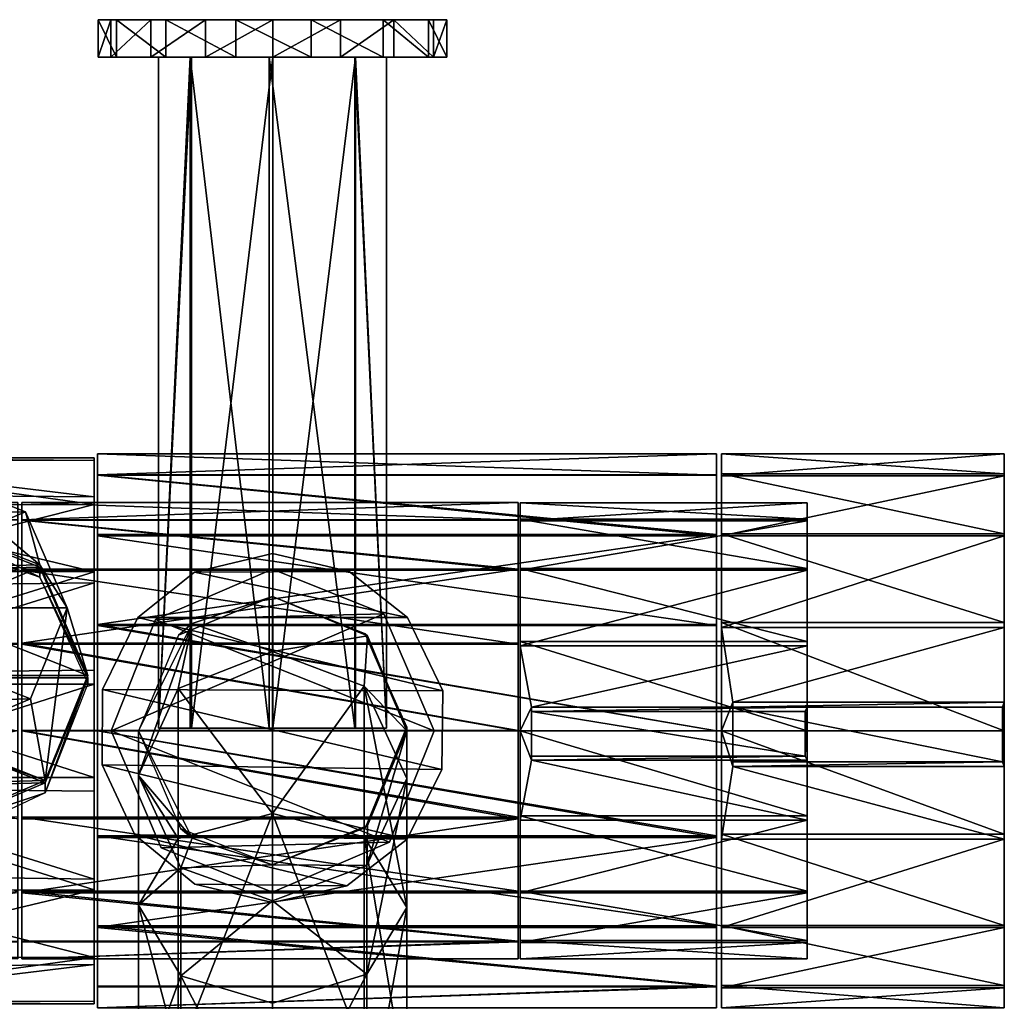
# Model space of a CAD drawing. Header units: millimetres. Extents: x -90 to 75, y -478 to 0.
# Tile 5 of 5: x -19 to 55, y -73 to 0. Entities that reach past the tile are written whole.
import ezdxf

# ---------------------------------------------------------------- set-up
doc = ezdxf.new("R2010")
doc.units = ezdxf.units.MM
doc.layers.add('CHROME01', color=251, linetype='Continuous')

msp = doc.modelspace()

# ---------------------------------------------------------------- meshes
at = {"layer": 'CHROME01'}
mesh = msp.add_polyface(dxfattribs=at)
corners = [(-19, -35.997, 782.14), (-19, -37.281, 775.659), (-49, -35.997, 782.14), (-19, -40.951, 770.145), (-49, -37.191, 775.883), (-19, -37.314, 788.699), (-49, -37.191, 788.398), (-19, -41.03, 794.215), (-18.7, -37.314, 788.699), (18.3, -37.314, 788.699), (-18.7, -35.997, 782.14), (-18.7, -37.281, 775.659), (18.3, -35.997, 782.14), (-13.296, -35.568, 183.756), (-13.296, -32.652, 176.174), (-37.531, -32.652, 176.173), (-13.296, -32.865, 168.154), (-13.296, -36.131, 160.804), (-37.531, -32.802, 168.439), (-37.531, -35.36, 183.419), (-13.296, -41.144, 189.598), (-25.308, -33.961, 120.67), (-32.561, -37.028, 120.147), (-25.309, -37.501, 150.488), (-18.411, -36.677, 120.207), (-17.357, -40.633, 149.954), (-6.147, -2.8, 971.216), (-6.147, -52.8, 971.216), (-0.258, -52.8, 973.841), (-8.5, -52.8, 965.345), (-8.5, -2.8, 965.345), (-6.049, -2.8, 959.373), (0.01, -2.8, 956.845), (-6.049, -52.8, 959.373), (-13, -2.8, 965.345), (13, -2.8, 965.345), (-12.062, -2.8, 970.193), (-11.635, -2.8, 959.546), (11.63, -2.8, 959.536), (-13, 0, 965.345), (-12.062, 0, 970.193), (-9.063, 0, 974.665), (-9.063, -2.8, 974.665), (-4.989, 0, 977.35), (-4.989, -2.8, 977.35), (-2.739, 0, 952.637), (-2.739, -2.8, 952.637), (-7.966, 0, 955.072), (-7.966, -2.8, 955.072), (-11.635, 0, 959.546)]
mesh.append_faces([[corners[k] for k in face] for face in [(5, 6, 7), (8, 9, 10), (13, 19, 20), (34, 35, 36), (37, 38, 34), (39, 34, 40), (40, 36, 41), (41, 42, 43), (45, 46, 47), (47, 48, 49), (49, 37, 39)]], dxfattribs={"vtx0": -1, "vtx1": -1})
mesh.append_faces([[corners[k] for k in face] for face in [(21, 22, 23), (24, 21, 25), (21, 24, 22), (27, 26, 29), (31, 32, 33), (30, 31, 29)]], dxfattribs={"vtx1": -1})
mesh.append_faces([[corners[k] for k in face] for face in [(0, 1, 2), (1, 3, 4), (11, 10, 12), (13, 14, 15), (14, 16, 15), (16, 17, 18), (34, 36, 40), (36, 42, 41), (42, 44, 43), (46, 48, 47), (48, 37, 49), (37, 34, 39)]], dxfattribs={"vtx1": -1, "vtx2": -1})
mesh.append_faces([[corners[k] for k in face] for face in [(21, 23, 25), (26, 27, 28), (26, 30, 29), (31, 33, 29)]], dxfattribs={"vtx2": -1})
mesh = msp.add_polyface(dxfattribs=at)
corners = [(18.3, -37.314, 788.699), (18.3, -35.997, 782.14), (-18.7, -35.997, 782.14), (18.3, -37.281, 775.659), (-18.7, -37.281, 775.659), (-0.258, -2.8, 973.841), (-6.147, -2.8, 971.216), (-0.258, -52.8, 973.841), (6.134, -2.8, 971.229), (6.134, -52.8, 971.229), (8.5, -52.8, 965.345), (0.01, -2.8, 956.845), (6.183, -2.8, 959.512), (0.01, -52.8, 956.845), (6.183, -52.8, 959.512), (-6.049, -52.8, 959.373), (5.053, -2.8, 977.323), (0.029, -2.8, 978.345), (-4.989, -2.8, 977.35), (-9.063, -2.8, 974.665), (9.037, -2.8, 974.69), (-12.062, -2.8, 970.193), (12.001, -2.8, 970.343), (13, -2.8, 965.345), (11.63, -2.8, 959.536), (-13, -2.8, 965.345), (-7.966, -2.8, 955.072), (8.247, -2.8, 955.296), (-11.635, -2.8, 959.546), (-2.739, -2.8, 952.637), (2.887, -2.8, 952.67), (-4.989, 0, 977.35), (0.029, 0, 978.345), (5.053, 0, 977.323), (9.037, 0, 974.69), (8.247, 0, 955.296), (2.887, 0, 952.67), (-2.739, 0, 952.637), (-13.052, -33.956, 180.664), (33.099, -33.956, 180.612), (-13.052, -32.358, 172.7), (-13.052, -33.917, 164.83), (33.099, -32.358, 172.648), (33.099, -38.373, 158.082), (-13.052, -38.373, 158.134), (-13.052, -38.469, 187.361), (33.099, -38.469, 187.309)]
mesh.append_faces([[corners[k] for k in face] for face in [(3, 4, 1), (19, 20, 18), (21, 22, 19), (26, 27, 28), (31, 18, 32), (32, 17, 33), (33, 16, 34), (35, 27, 36), (36, 30, 37), (38, 39, 40)]], dxfattribs={"vtx0": -1, "vtx1": -1})
mesh.append_faces([[corners[k] for k in face] for face in [(43, 44, 41)]], dxfattribs={"vtx0": -1, "vtx2": -1})
mesh.append_faces([[corners[k] for k in face] for face in [(5, 6, 7), (8, 5, 9), (11, 12, 13), (29, 30, 26)]], dxfattribs={"vtx1": -1})
mesh.append_faces([[corners[k] for k in face] for face in [(0, 1, 2), (20, 16, 18), (22, 20, 19), (23, 22, 21), (24, 23, 25), (27, 24, 28), (30, 27, 26), (18, 17, 32), (17, 16, 33), (27, 30, 36), (30, 29, 37), (41, 40, 42), (38, 45, 46)]], dxfattribs={"vtx1": -1, "vtx2": -1})
mesh.append_faces([[corners[k] for k in face] for face in [(5, 7, 9), (8, 9, 10), (12, 14, 13), (11, 13, 15), (16, 17, 18)]], dxfattribs={"vtx2": -1})
mesh = msp.add_polyface(dxfattribs=at)
corners = [(18.451, -37.227, 775.799), (18.451, -36, 782.14), (39.847, -37.227, 775.799), (39.847, -36, 782.14), (18.451, -40.918, 770.181), (39.847, -40.918, 770.181), (18.451, -37.356, 788.793), (18.451, -41.041, 794.222), (39.847, -37.356, 788.793), (8.5, -2.8, 965.345), (6.134, -2.8, 971.229), (8.5, -52.8, 965.345), (6.183, -52.8, 959.512), (6.183, -2.8, 959.512), (5.053, -2.8, 977.323), (9.037, -2.8, 974.69), (9.037, 0, 974.69), (12.001, -2.8, 970.343), (12.001, 0, 970.343), (13, 0, 965.345), (13, -2.8, 965.345), (11.63, 0, 959.536), (11.63, -2.8, 959.536), (8.247, 0, 955.296), (8.247, -2.8, 955.296), (33.099, -33.956, 180.612), (33.099, -32.358, 172.648), (-13.052, -32.358, 172.7), (33.099, -33.917, 164.778), (-13.052, -33.917, 164.83), (33.099, -38.373, 158.082), (-13.052, -33.956, 180.664), (33.099, -38.469, 187.309), (33.459, -33.847, 164.999), (33.459, -32.358, 172.699), (54.541, -33.847, 164.999), (54.541, -32.358, 172.699), (33.459, -38.329, 158.177), (54.541, -38.329, 158.177), (33.459, -34.004, 180.777), (33.459, -38.478, 187.369), (54.541, -34.004, 180.777), (54.541, -38.478, 187.369), (54.541, -53, 172.699)]
mesh.append_faces([[corners[k] for k in face] for face in [(18, 17, 19), (19, 20, 21), (21, 22, 23), (28, 29, 26), (25, 31, 32), (41, 43, 36)]], dxfattribs={"vtx0": -1, "vtx1": -1})
mesh.append_faces([[corners[k] for k in face] for face in [(1, 3, 2), (0, 2, 5), (6, 8, 3), (17, 18, 16), (34, 36, 35), (33, 35, 38), (40, 42, 41), (39, 41, 36)]], dxfattribs={"vtx0": -1, "vtx2": -1})
mesh.append_faces([[corners[k] for k in face] for face in [(9, 10, 11), (12, 13, 11)]], dxfattribs={"vtx1": -1})
mesh.append_faces([[corners[k] for k in face] for face in [(0, 1, 2), (4, 0, 5), (6, 7, 8), (1, 6, 3), (14, 15, 16), (15, 17, 16), (17, 20, 19), (20, 22, 21), (22, 24, 23), (25, 26, 27), (28, 30, 29), (33, 34, 35), (37, 33, 38), (39, 40, 41), (34, 39, 36), (35, 36, 43)]], dxfattribs={"vtx1": -1, "vtx2": -1})
mesh.append_faces([[corners[k] for k in face] for face in [(13, 9, 11)]], dxfattribs={"vtx2": -1})
mesh = msp.add_polyface(dxfattribs=at)
corners = [(-34.057, -33.716, 736.659), (-34.057, -39.718, 752.866), (-39.333, -35.853, 736.283), (-39.333, -41.683, 751.947), (-31.833, -28.502, 737.576), (-31.833, -34.923, 755.108), (-34.017, -30.097, 757.365), (-34.017, -39.128, 772.716), (-34.017, -23.256, 738.498), (-39.333, -28.095, 758.301), (-39.333, -37.434, 774.136), (-39.333, -21.079, 738.88), (-44.609, -33.716, 736.659), (-44.609, -39.718, 752.866), (-46.833, -28.502, 737.576), (-46.833, -34.923, 755.108), (-44.65, -30.097, 757.365), (-44.65, -39.128, 772.716), (-46.833, -43.211, 769.294), (-44.65, -23.256, 738.498), (-49, -37.191, 788.398), (-19, -37.314, 788.699), (-49, -35.997, 782.14), (-19, -35.997, 782.14), (-19, -37.281, 775.659), (-49, -37.191, 775.883), (-49, -40.977, 794.161), (-49, -40.977, 770.12), (-37.531, -35.36, 183.419), (-13.296, -35.568, 183.756), (-37.531, -32.652, 176.173), (-13.296, -32.865, 168.154), (-37.531, -32.802, 168.439), (-13.296, -36.131, 160.804), (-37.531, -36.155, 160.767), (-37.531, -42.28, 155.058), (-32.561, -37.028, 120.147), (-33.671, -41.038, 149.885), (-25.309, -37.501, 150.488)]
mesh.append_faces([[corners[k] for k in face] for face in [(16, 15, 17), (9, 16, 10), (20, 21, 22), (28, 29, 30)]], dxfattribs={"vtx0": -1, "vtx1": -1})
mesh.append_faces([[corners[k] for k in face] for face in [(1, 3, 2), (5, 1, 0), (5, 6, 7), (6, 5, 4), (10, 7, 6), (9, 6, 8), (24, 25, 22), (31, 32, 30), (33, 34, 32)]], dxfattribs={"vtx0": -1, "vtx2": -1})
mesh.append_faces([[corners[k] for k in face] for face in [(0, 1, 2), (4, 5, 0), (8, 6, 4), (11, 9, 8), (12, 2, 13), (14, 12, 15), (19, 14, 16), (11, 19, 9)]], dxfattribs={"vtx1": -1})
mesh.append_faces([[corners[k] for k in face] for face in [(9, 10, 6), (2, 3, 13), (12, 13, 15), (15, 18, 17), (14, 15, 16), (16, 17, 10), (19, 16, 9), (21, 23, 22), (35, 34, 33)]], dxfattribs={"vtx1": -1, "vtx2": -1})
mesh.append_faces([[corners[k] for k in face] for face in [(26, 20, 22), (22, 25, 27), (36, 37, 38)]], dxfattribs={"vtx2": -1})
mesh = msp.add_polyface(dxfattribs=at)
corners = [(39.847, -40.918, 770.181), (39.847, -37.227, 775.799), (39.847, -53, 782.14), (39.847, -37.356, 788.793), (39.847, -36, 782.14), (39.847, -46.347, 766.496), (39.847, -41.041, 794.222), (39.847, -46.659, 797.913), (18.451, -46.347, 766.496), (18.451, -40.918, 770.181), (39.847, -53, 765.14), (18.451, -41.041, 794.222), (18.451, -46.659, 797.913), (19.3, -51.253, 799.052), (5.718, -41.125, 977.845), (10.049, -44.553, 977.845), (5.718, -41.125, 952.845), (10.049, -44.553, 952.845), (12.698, -50.014, 977.845), (12.698, -50.014, 952.845), (33.099, -45.069, 153.59), (-13.052, -45.069, 153.642), (33.099, -38.373, 158.082), (33.099, -52.994, 152.005), (33.099, -45.163, 191.745), (-13.052, -45.163, 191.797), (33.099, -53.003, 193.29), (33.099, -38.469, 187.309), (-13.052, -38.469, 187.361), (6.907, -45.768, 43.006), (7.071, -45.929, 1191.4), (10, -53, 1191.4), (12.041, -53, 19.701), (8.298, -44.274, 19.701), (8.298, -44.274, 42.754), (33.459, -44.922, 153.702), (33.459, -38.329, 158.177), (54.541, -44.922, 153.702), (54.541, -38.329, 158.177), (54.541, -53, 152.056), (33.459, -38.478, 187.369), (33.459, -45.3, 191.851), (54.541, -38.478, 187.369), (54.541, -45.3, 191.851), (34.308, -50.878, 193.234), (54.541, -33.847, 164.999), (54.541, -53, 172.699), (54.541, -34.004, 180.777)]
mesh.append_faces([[corners[k] for k in face] for face in [(3, 2, 4), (7, 2, 6), (20, 21, 22), (24, 25, 26), (27, 28, 24), (43, 46, 42)]], dxfattribs={"vtx0": -1, "vtx1": -1})
mesh.append_faces([[corners[k] for k in face] for face in [(7, 12, 13), (43, 41, 44)]], dxfattribs={"vtx0": -1, "vtx1": -1, "vtx2": -1})
mesh.append_faces([[corners[k] for k in face] for face in [(9, 0, 5), (8, 5, 10), (12, 7, 6), (11, 6, 3), (15, 17, 16), (18, 19, 17), (36, 38, 37), (35, 37, 39), (41, 43, 42)]], dxfattribs={"vtx0": -1, "vtx2": -1})
mesh.append_faces([[corners[k] for k in face] for face in [(0, 1, 2), (5, 0, 2), (1, 4, 2), (3, 6, 2), (8, 9, 5), (11, 12, 6), (14, 15, 16), (15, 18, 17), (20, 23, 21), (29, 30, 31), (35, 36, 37), (40, 41, 42), (38, 45, 46), (37, 38, 46), (47, 42, 46)]], dxfattribs={"vtx1": -1, "vtx2": -1})
mesh.append_faces([[corners[k] for k in face] for face in [(32, 33, 34)]], dxfattribs={"vtx2": -1})
mesh = msp.add_polyface(dxfattribs=at)
corners = [(-19, -46.466, 766.445), (-49, -46.74, 766.334), (-19, -40.951, 770.145), (-19, -46.544, 797.868), (-19, -41.03, 794.215), (-49, -46.74, 797.947), (18.3, -40.951, 770.145), (-18.7, -40.951, 770.145), (-18.7, -37.281, 775.659), (-18.7, -46.466, 766.445), (-18.7, -41.03, 794.215), (-18.7, -46.544, 797.868), (18.3, -46.544, 797.868), (-18.7, -37.314, 788.699), (18.3, -41.03, 794.215), (-25.309, -37.67, 151.478), (-33.671, -41.206, 150.874), (-25.309, -38.805, 158.124), (-17.357, -40.801, 150.943), (-17.357, -41.551, 155.331), (-13.77, -49.476, 152.062), (-13.77, -49.044, 149.535), (-36.848, -49.044, 149.535), (-13.296, -41.975, 155.249), (-37.531, -42.28, 155.058), (-13.296, -36.131, 160.804), (-37.531, -49.526, 152.351), (-13.296, -48.49, 192.844), (-13.296, -41.144, 189.598), (-37.531, -48.74, 192.897), (-37.531, -41.069, 189.544), (-37.531, -35.36, 183.419), (-13.77, -48.876, 148.546), (-15.299, -43.827, 118.986), (-17.357, -40.633, 149.954), (-18.411, -36.677, 120.207), (-25.309, -37.501, 150.488), (-33.671, -41.038, 149.885), (-36.848, -48.876, 148.546), (-18.055, -50.625, 117.825), (-35.316, -43.827, 118.986), (-32.561, -37.028, 120.147), (-5.809, -41.17, 977.845), (0, -39.8, 977.845), (-5.809, -41.17, 952.845), (-12.675, -49.913, 977.845), (-10.049, -44.553, 977.845), (-10.049, -44.553, 952.845), (-7.025, -45.883, 43.006), (-6, -45, 1191.4), (0, -43, 1191.4), (-8.725, -44.703, 19.701), (-8.725, -44.703, 42.754), (0.001, -40.959, 42.754)]
mesh.append_faces([[corners[k] for k in face] for face in [(0, 1, 2), (16, 18, 22), (23, 24, 25), (38, 32, 37), (41, 35, 40), (47, 46, 44)]], dxfattribs={"vtx0": -1, "vtx1": -1})
mesh.append_faces([[corners[k] for k in face] for face in [(6, 7, 8), (28, 30, 29)]], dxfattribs={"vtx0": -1, "vtx2": -1})
mesh.append_faces([[corners[k] for k in face] for face in [(15, 16, 17), (18, 15, 19), (20, 21, 19), (15, 18, 16), (32, 33, 34)]], dxfattribs={"vtx1": -1})
mesh.append_faces([[corners[k] for k in face] for face in [(3, 4, 5), (9, 7, 6), (10, 11, 12), (13, 10, 14), (18, 21, 22), (26, 24, 23), (27, 28, 29), (31, 30, 28), (32, 34, 37), (33, 39, 40), (35, 33, 40), (42, 43, 44), (45, 46, 47), (46, 42, 44), (48, 49, 50)]], dxfattribs={"vtx1": -1, "vtx2": -1})
mesh.append_faces([[corners[k] for k in face] for face in [(15, 17, 19), (21, 18, 19), (33, 35, 34), (34, 36, 37), (51, 52, 53)]], dxfattribs={"vtx2": -1})
mesh = msp.add_polyface(dxfattribs=at)
corners = [(18.3, -37.281, 775.659), (18.3, -40.951, 770.145), (-18.7, -37.281, 775.659), (18.3, -46.466, 766.445), (-18.7, -46.466, 766.445), (18.3, -52.992, 765.14), (18.3, -41.03, 794.215), (-18.7, -41.03, 794.215), (18.3, -46.544, 797.868), (18.3, -37.314, 788.699), (-18.7, -37.314, 788.699), (0, -39.8, 952.845), (0, -39.8, 977.845), (5.718, -41.125, 952.845), (5.718, -41.125, 977.845), (-5.809, -41.17, 952.845), (-5.809, -41.17, 977.845), (-10.049, -44.553, 977.845), (10.049, -44.553, 977.845), (-12.675, -49.913, 977.845), (12.698, -50.014, 977.845), (10.049, -44.553, 952.845), (12.698, -50.014, 952.845), (-10.049, -44.553, 952.845), (-12.675, -49.913, 952.845), (-13.052, -45.069, 153.642), (-13.052, -38.373, 158.134), (33.099, -38.373, 158.082), (-13.052, -38.469, 187.361), (-13.052, -45.163, 191.797), (33.099, -45.163, 191.745), (0, -43, 43.006), (-7.025, -45.883, 43.006), (0, -43, 1191.4), (6.907, -45.768, 43.006), (7.071, -45.929, 1191.4), (-6, -45, 1191.4), (0, -47.081, 1212.092), (6.838, -49.686, 1211.324), (0.001, -40.959, 19.701), (-8.725, -44.703, 19.701), (0.001, -40.959, 42.754), (8.298, -44.274, 19.701), (8.298, -44.274, 42.754), (-8.725, -44.703, 42.754), (12.041, -53, 42.754)]
mesh.append_faces([[corners[k] for k in face] for face in [(3, 4, 1), (6, 7, 8), (9, 10, 6), (11, 12, 13), (17, 18, 16), (19, 20, 17), (33, 36, 37)]], dxfattribs={"vtx0": -1, "vtx1": -1})
mesh.append_faces([[corners[k] for k in face] for face in [(12, 11, 15), (22, 24, 23), (21, 23, 15), (33, 35, 34), (35, 33, 37)]], dxfattribs={"vtx0": -1, "vtx2": -1})
mesh.append_faces([[corners[k] for k in face] for face in [(12, 16, 14), (31, 32, 33), (31, 33, 34), (39, 40, 41), (42, 39, 43), (39, 42, 40)]], dxfattribs={"vtx1": -1})
mesh.append_faces([[corners[k] for k in face] for face in [(0, 1, 2), (3, 5, 4), (12, 14, 13), (18, 14, 16), (20, 18, 17), (21, 22, 23), (13, 21, 15), (25, 26, 27), (28, 29, 30), (38, 35, 37), (45, 43, 44)]], dxfattribs={"vtx1": -1, "vtx2": -1})
mesh.append_faces([[corners[k] for k in face] for face in [(15, 11, 13), (39, 41, 43), (43, 41, 44)]], dxfattribs={"vtx2": -1})
mesh = msp.add_polyface(dxfattribs=at)
corners = [(-30.493, -53.656, 783.107), (-33.285, -59, 778.625), (-40.601, -61.401, 776.612), (-33.626, -48.05, 787.808), (-32.506, -79.605, 802.023), (-40.601, -45.911, 789.602), (-32.883, -67.488, 812.183), (-29.416, -73.691, 806.982), (-34.057, -47.267, 765.893), (-34.057, -57.52, 779.203), (-39.333, -48.93, 764.5), (-31.833, -43.211, 769.294), (-31.833, -53.463, 782.604), (-34.017, -49.381, 786.026), (-19, -52.992, 765.14), (-49, -52.997, 765.14), (-19, -46.466, 766.445), (-19, -59.45, 766.412), (-49, -59.255, 766.334), (-33.26, -57.287, 148.128), (-25.309, -60.419, 147.593), (-33.26, -58.036, 152.513), (-36.848, -49.476, 152.062), (-36.848, -49.044, 149.535), (-16.946, -56.882, 148.197), (-37.531, -63.72, 190.339), (-37.531, -53, 172.699), (-37.531, -69.845, 184.63), (-37.531, -57.26, 152.501), (-37.531, -64.932, 155.854), (-37.531, -56.474, 193.047), (-37.531, -41.069, 189.544), (-37.531, -48.74, 192.897), (-37.531, -49.526, 152.351), (-37.531, -73.198, 176.958), (-37.531, -70.64, 161.978), (-37.531, -42.28, 155.058), (-13.296, -49.52, 152.353), (-13.296, -64.855, 155.801), (-13.296, -64.057, 190.132), (-13.296, -56.478, 193.047), (-32.204, -50.976, 117.765), (-25.308, -53.692, 117.301), (-33.26, -57.119, 147.139), (-36.848, -48.876, 148.546), (-35.316, -43.827, 118.986), (-16.946, -56.714, 147.208)]
mesh.append_faces([[corners[k] for k in face] for face in [(0, 2, 3), (14, 15, 16), (17, 18, 14), (25, 26, 27), (31, 26, 32), (28, 26, 33), (27, 26, 34), (32, 26, 30), (43, 46, 44)]], dxfattribs={"vtx0": -1, "vtx1": -1})
mesh.append_faces([[corners[k] for k in face] for face in [(24, 19, 23), (26, 28, 29), (38, 29, 28)]], dxfattribs={"vtx0": -1, "vtx2": -1})
mesh.append_faces([[corners[k] for k in face] for face in [(1, 0, 4), (3, 5, 6), (0, 3, 7), (19, 20, 21), (22, 23, 21), (41, 42, 43), (44, 45, 43)]], dxfattribs={"vtx1": -1})
mesh.append_faces([[corners[k] for k in face] for face in [(8, 9, 10), (11, 12, 8), (25, 30, 26), (29, 35, 26), (36, 33, 26), (28, 33, 37), (30, 25, 39), (32, 30, 40)]], dxfattribs={"vtx1": -1, "vtx2": -1})
mesh.append_faces([[corners[k] for k in face] for face in [(0, 1, 2), (3, 6, 7), (12, 9, 8), (13, 12, 11), (23, 19, 21), (45, 41, 43)]], dxfattribs={"vtx2": -1})
mesh = msp.add_polyface(dxfattribs=at)
corners = [(-19, -59.45, 766.412), (-19, -64.963, 770.065), (-49, -59.255, 766.334), (-19, -59.557, 797.824), (-49, -59.255, 797.947), (-19, -65.072, 794.107), (-19, -53, 799.14), (-49, -52.997, 799.14), (-19, -46.544, 797.868), (-49, -46.74, 797.947), (-16.946, -56.882, 148.197), (-13.77, -49.044, 149.535), (-16.946, -57.616, 152.496), (-13.77, -49.476, 152.062), (-25.309, -61.552, 154.23), (-25.309, -60.419, 147.593), (-33.26, -58.036, 152.513), (-33.26, -57.287, 148.128), (-36.848, -49.044, 149.535), (-13.296, -49.52, 152.353), (-37.531, -49.526, 152.351), (-13.296, -41.975, 155.249), (-13.296, -57.509, 152.556), (-37.531, -57.26, 152.501), (-13.296, -64.855, 155.801), (-13.296, -56.478, 193.047), (-37.531, -56.474, 193.047), (-13.296, -64.057, 190.132), (-13.296, -48.49, 192.844), (-37.531, -48.74, 192.897), (-18.055, -50.625, 117.825), (-15.299, -43.827, 118.986), (-16.946, -56.714, 147.208), (-13.77, -48.876, 148.546), (-25.309, -60.25, 146.604), (-25.308, -53.692, 117.301), (-33.26, -57.119, 147.139), (-36.848, -48.876, 148.546), (-32.204, -50.976, 117.765), (-35.316, -43.827, 118.986), (-10.273, -60.766, 977.845), (-12.708, -55.539, 977.845), (-10.273, -60.766, 952.845), (-12.708, -55.539, 952.845), (-12.675, -49.913, 952.845), (-12.675, -49.913, 977.845), (-10.049, -44.553, 952.845), (-12.04, -53, 42.754), (-12.04, -53, 19.701), (-8.296, -61.726, 42.754), (-8.725, -44.703, 19.701), (-8.725, -44.703, 42.754)]
mesh.append_faces([[corners[k] for k in face] for face in [(3, 4, 5), (6, 7, 3), (8, 9, 6), (19, 20, 21), (22, 23, 19), (25, 26, 27), (28, 29, 25), (43, 41, 44), (44, 45, 46)]], dxfattribs={"vtx0": -1, "vtx1": -1})
mesh.append_faces([[corners[k] for k in face] for face in [(30, 38, 39), (41, 43, 42)]], dxfattribs={"vtx0": -1, "vtx2": -1})
mesh.append_faces([[corners[k] for k in face] for face in [(10, 11, 12), (14, 15, 12), (15, 17, 10), (30, 31, 32), (34, 35, 32), (34, 32, 36), (35, 38, 30), (47, 48, 49), (50, 48, 51)]], dxfattribs={"vtx1": -1})
mesh.append_faces([[corners[k] for k in face] for face in [(0, 1, 2), (11, 10, 18), (22, 24, 23), (32, 33, 37), (40, 41, 42), (41, 45, 44)]], dxfattribs={"vtx1": -1, "vtx2": -1})
mesh.append_faces([[corners[k] for k in face] for face in [(11, 13, 12), (15, 10, 12), (15, 14, 16), (31, 33, 32), (35, 30, 32), (35, 34, 36), (48, 47, 51)]], dxfattribs={"vtx2": -1})
mesh = msp.add_polyface(dxfattribs=at)
corners = [(18.3, -52.992, 765.14), (-18.7, -52.992, 765.14), (-18.7, -46.466, 766.445), (18.3, -59.45, 766.412), (-18.7, -59.45, 766.412), (18.3, -64.963, 770.065), (-18.7, -64.963, 770.065), (18.3, -59.557, 797.824), (-18.7, -59.557, 797.824), (-18.7, -65.072, 794.107), (-18.7, -53, 799.14), (-18.7, -46.544, 797.868), (18.3, -53, 799.14), (-5.798, -64.435, 977.845), (-10.273, -60.766, 977.845), (-5.798, -64.435, 952.845), (-10.273, -60.766, 952.845), (0, -65.8, 977.845), (-12.708, -55.539, 977.845), (12.626, -55.896, 977.845), (-12.675, -49.913, 977.845), (10.023, -61.079, 977.845), (10.023, -61.079, 952.845), (-12.708, -55.539, 952.845), (12.626, -55.896, 952.845), (-12.675, -49.913, 952.845), (-7.025, -45.883, 43.006), (-10, -53.012, 43.006), (-6, -45, 1191.4), (-10, -53, 1191.4), (-6, -61, 1191.4), (-6.862, -60.274, 43.006), (-9.999, -66, 1223.119), (-7.035, -61.036, 1228.032), (-9.999, -56.341, 1208.649), (-7.035, -49.861, 1211.254), (-6.838, -63.225, 1205.881), (0, -63, 1191.4), (0, -59.156, 1230.244), (0, -47.081, 1212.092), (0, -63, 43.006), (-8.296, -61.726, 19.701), (0.001, -65.041, 19.701), (-8.296, -61.726, 42.754), (-12.04, -53, 19.701), (8.726, -61.297, 42.754), (-12.04, -53, 42.754), (8.726, -61.297, 19.701), (-8.725, -44.703, 19.701), (8.298, -44.274, 19.701)]
mesh.append_faces([[corners[k] for k in face] for face in [(13, 15, 17), (18, 19, 20), (14, 21, 18), (32, 33, 34), (36, 34, 30), (43, 45, 46), (48, 49, 44)]], dxfattribs={"vtx0": -1, "vtx1": -1})
mesh.append_faces([[corners[k] for k in face] for face in [(0, 1, 2), (3, 4, 1), (5, 6, 4), (7, 8, 9), (14, 16, 15), (22, 16, 23), (24, 23, 25), (34, 35, 28), (47, 41, 44)]], dxfattribs={"vtx0": -1, "vtx2": -1})
mesh.append_faces([[corners[k] for k in face] for face in [(26, 27, 28), (31, 40, 30), (41, 42, 43)]], dxfattribs={"vtx1": -1})
mesh.append_faces([[corners[k] for k in face] for face in [(10, 8, 7), (11, 10, 12), (13, 14, 15), (27, 29, 28), (29, 27, 30), (33, 35, 34), (32, 34, 36), (29, 34, 28), (34, 29, 30), (36, 30, 37), (35, 33, 38), (28, 35, 39)]], dxfattribs={"vtx1": -1, "vtx2": -1})
mesh.append_faces([[corners[k] for k in face] for face in [(27, 31, 30), (44, 41, 43)]], dxfattribs={"vtx2": -1})
mesh = msp.add_polyface(dxfattribs=at)
corners = [(18.3, -52.992, 765.14), (18.3, -59.45, 766.412), (-18.7, -52.992, 765.14), (18.3, -64.963, 770.065), (-18.7, -59.45, 766.412), (18.3, -65.072, 794.107), (18.3, -59.557, 797.824), (-18.7, -65.072, 794.107), (18.3, -53, 799.14), (-18.7, -53, 799.14), (18.3, -46.544, 797.868), (-18.7, -46.544, 797.868), (12.698, -50.014, 952.845), (12.698, -50.014, 977.845), (12.626, -55.896, 952.845), (12.626, -55.896, 977.845), (10.023, -61.079, 952.845), (10.023, -61.079, 977.845), (5.53, -64.565, 952.845), (5.53, -64.565, 977.845), (-12.675, -49.913, 977.845), (33.099, -52.994, 152.005), (33.099, -60.835, 153.55), (-13.052, -52.994, 152.058), (33.099, -67.53, 157.985), (-13.052, -60.835, 153.602), (33.099, -67.662, 187.179), (33.099, -60.965, 191.692), (-13.052, -67.662, 187.231), (6.922, -60.217, 43.006), (9.995, -52.696, 43.006), (7.071, -60.071, 1191.4), (10, -53, 1191.4), (6.907, -45.768, 43.006), (9.999, -66.175, 1222.946), (7.035, -71.138, 1218.032), (9.999, -56.57, 1208.557), (7.035, -63.05, 1205.951), (6.838, -60.901, 1228.165), (6.838, -49.686, 1211.324), (0, -63, 1191.4), (7.071, -45.929, 1191.4), (0, -59.156, 1230.244), (8.726, -61.297, 19.701), (12.041, -53, 19.701), (8.726, -61.297, 42.754), (12.041, -53, 42.754), (0.001, -65.041, 19.701), (8.298, -44.274, 42.754)]
mesh.append_faces([[corners[k] for k in face] for face in [(8, 9, 6), (10, 11, 8), (12, 13, 14), (14, 15, 16), (16, 17, 18), (34, 35, 36), (38, 34, 39), (36, 37, 32)]], dxfattribs={"vtx0": -1, "vtx1": -1})
mesh.append_faces([[corners[k] for k in face] for face in [(39, 36, 32)]], dxfattribs={"vtx0": -1, "vtx2": -1})
mesh.append_faces([[corners[k] for k in face] for face in [(29, 30, 31), (30, 33, 32), (43, 44, 45), (46, 44, 48)]], dxfattribs={"vtx1": -1})
mesh.append_faces([[corners[k] for k in face] for face in [(0, 1, 2), (1, 3, 4), (5, 6, 7), (13, 15, 14), (15, 17, 16), (17, 19, 18), (15, 13, 20), (21, 22, 23), (22, 24, 25), (26, 27, 28), (30, 32, 31), (35, 37, 36), (34, 36, 39), (31, 37, 40), (37, 31, 32), (41, 39, 32), (38, 39, 42), (29, 31, 40)]], dxfattribs={"vtx1": -1, "vtx2": -1})
mesh.append_faces([[corners[k] for k in face] for face in [(44, 46, 45), (47, 43, 45)]], dxfattribs={"vtx2": -1})
mesh = msp.add_polyface(dxfattribs=at)
corners = [(-5.798, -64.435, 952.845), (0, -65.8, 952.845), (0, -65.8, 977.845), (5.53, -64.565, 952.845), (5.53, -64.565, 977.845), (-5.798, -64.435, 977.845), (10.023, -61.079, 977.845), (12.626, -55.896, 977.845), (-12.708, -55.539, 977.845), (-10.273, -60.766, 977.845), (10.023, -61.079, 952.845), (-10.273, -60.766, 952.845), (12.626, -55.896, 952.845), (-12.708, -55.539, 952.845), (12.698, -50.014, 952.845), (-12.675, -49.913, 952.845), (33.099, -52.994, 152.005), (-13.052, -52.994, 152.058), (-13.052, -45.069, 153.642), (33.099, -60.835, 153.55), (-13.052, -60.835, 153.602), (33.099, -67.53, 157.985), (-13.052, -67.53, 158.037), (33.099, -60.965, 191.692), (-13.052, -60.965, 191.744), (-13.052, -67.662, 187.231), (-13.052, -53.003, 193.342), (-13.052, -45.163, 191.797), (33.099, -53.003, 193.29), (0, -65.677, 1204.73), (-6.838, -63.225, 1205.881), (0, -63, 1191.4), (0, -47.081, 1212.092), (-7.035, -49.861, 1211.254), (0, -59.156, 1230.244), (7.035, -63.05, 1205.951), (6.838, -49.686, 1211.324), (0, -63, 43.006), (6.922, -60.217, 43.006), (-6, -61, 1191.4), (0.001, -65.041, 42.754), (0.001, -65.041, 19.701), (8.726, -61.297, 42.754), (-8.296, -61.726, 42.754), (12.041, -53, 42.754), (-12.04, -53, 42.754), (-8.725, -44.703, 42.754), (-8.296, -61.726, 19.701), (8.726, -61.297, 19.701), (12.041, -53, 19.701), (-12.04, -53, 19.701), (8.298, -44.274, 19.701)]
mesh.append_faces([[corners[k] for k in face] for face in [(0, 3, 1)]], dxfattribs={"vtx0": -1})
mesh.append_faces([[corners[k] for k in face] for face in [(5, 4, 9), (29, 30, 31), (32, 33, 34), (45, 44, 46)]], dxfattribs={"vtx0": -1, "vtx1": -1})
mesh.append_faces([[corners[k] for k in face] for face in [(3, 4, 2), (3, 0, 11), (16, 17, 18), (19, 20, 17), (21, 22, 20), (23, 24, 25), (35, 29, 31), (36, 32, 34)]], dxfattribs={"vtx0": -1, "vtx2": -1})
mesh.append_faces([[corners[k] for k in face] for face in [(2, 4, 5), (37, 38, 31), (40, 41, 42), (40, 42, 43), (41, 47, 48)]], dxfattribs={"vtx1": -1})
mesh.append_faces([[corners[k] for k in face] for face in [(0, 1, 2), (1, 3, 2), (6, 7, 8), (4, 6, 9), (10, 3, 11), (12, 10, 13), (14, 12, 15), (26, 24, 23), (27, 26, 28), (37, 31, 39), (42, 44, 45), (49, 48, 50), (51, 49, 50)]], dxfattribs={"vtx1": -1, "vtx2": -1})
mesh.append_faces([[corners[k] for k in face] for face in [(41, 40, 43)]], dxfattribs={"vtx2": -1})
mesh = msp.add_polyface(dxfattribs=at)
corners = [(19.3, -51.253, 799.052), (19.3, -55.199, 799.007), (19.3, -51.556, 805.11), (19.3, -54.905, 805.062), (39.847, -53, 782.14), (39.847, -51.253, 798.77), (39.847, -55.199, 798.723), (39.847, -59.653, 797.785), (39.847, -65.082, 794.1), (39.847, -68.773, 788.482), (39.847, -68.644, 775.488), (39.847, -70, 782.14), (39.703, -54.905, 804.894), (39.703, -51.556, 804.942), (18.451, -53, 765.14), (18.451, -46.347, 766.496), (39.847, -53, 765.14), (18.451, -59.341, 766.367), (39.847, -59.341, 766.367), (18.451, -64.959, 770.058), (39.847, -64.959, 770.058), (18.451, -59.653, 797.785), (18.451, -65.082, 794.1), (18.451, -53, 799.14), (18.451, -46.659, 797.913), (39.847, -46.659, 797.913), (33.099, -53.003, 193.29), (-13.052, -53.003, 193.342), (33.099, -60.965, 191.692), (34.308, -50.878, 193.234), (34.308, -55.67, 193.18), (34.308, -51.247, 199.729), (34.308, -55.313, 199.671), (33.459, -53, 193.341), (33.459, -61.078, 191.695), (33.459, -45.3, 191.851)]
mesh.append_faces([[corners[k] for k in face] for face in [(7, 4, 6), (10, 4, 11), (6, 5, 12), (26, 27, 28)]], dxfattribs={"vtx0": -1, "vtx1": -1})
mesh.append_faces([[corners[k] for k in face] for face in [(4, 5, 6), (21, 7, 1)]], dxfattribs={"vtx0": -1, "vtx1": -1, "vtx2": -1})
mesh.append_faces([[corners[k] for k in face] for face in [(14, 16, 18), (17, 18, 20), (22, 8, 7), (23, 1, 0), (33, 30, 29)]], dxfattribs={"vtx0": -1, "vtx2": -1})
mesh.append_faces([[corners[k] for k in face] for face in [(0, 1, 2), (5, 25, 0), (6, 12, 1), (0, 2, 5), (13, 2, 12), (29, 30, 31)]], dxfattribs={"vtx1": -1})
mesh.append_faces([[corners[k] for k in face] for face in [(8, 9, 4), (14, 15, 16), (17, 14, 18), (19, 17, 20), (21, 22, 7), (23, 21, 1), (24, 23, 0), (33, 34, 30), (35, 33, 29)]], dxfattribs={"vtx1": -1, "vtx2": -1})
mesh.append_faces([[corners[k] for k in face] for face in [(1, 3, 2), (5, 13, 12), (7, 6, 1), (12, 3, 1), (2, 13, 5), (2, 3, 12), (30, 32, 31)]], dxfattribs={"vtx2": -1})
mesh = msp.add_polyface(dxfattribs=at)
corners = [(39.847, -59.653, 797.785), (39.847, -65.082, 794.1), (39.847, -53, 782.14), (39.847, -68.773, 788.482), (39.847, -70, 782.14), (39.847, -68.644, 775.488), (39.847, -64.959, 770.058), (39.847, -53, 765.14), (39.847, -46.347, 766.496), (39.847, -59.341, 766.367), (39.847, -46.659, 797.913), (39.847, -51.253, 798.77), (54.397, -51.247, 199.524), (34.308, -51.247, 199.729), (54.397, -55.313, 199.467), (34.308, -55.313, 199.671), (54.541, -55.67, 192.834), (34.308, -55.67, 193.18), (33.459, -53, 152.056), (33.459, -44.922, 153.702), (54.541, -53, 152.056), (33.459, -60.7, 153.546), (54.541, -60.7, 153.546), (33.459, -67.522, 158.028), (54.541, -67.522, 158.028), (33.459, -61.078, 191.695), (33.459, -67.671, 187.22), (54.541, -61.078, 191.695), (54.541, -50.878, 192.892), (54.541, -45.3, 191.851), (34.308, -50.878, 193.234), (54.541, -53, 172.699), (54.541, -67.671, 187.22), (54.541, -72.153, 180.399), (54.541, -71.996, 164.621), (54.541, -44.922, 153.702)]
mesh.append_faces([[corners[k] for k in face] for face in [(9, 2, 6), (27, 31, 16), (22, 31, 24), (16, 28, 14)]], dxfattribs={"vtx0": -1, "vtx1": -1})
mesh.append_faces([[corners[k] for k in face] for face in [(25, 27, 17), (31, 28, 16)]], dxfattribs={"vtx0": -1, "vtx1": -1, "vtx2": -1})
mesh.append_faces([[corners[k] for k in face] for face in [(2, 10, 11), (18, 20, 22), (21, 22, 24), (31, 29, 28)]], dxfattribs={"vtx0": -1, "vtx2": -1})
mesh.append_faces([[corners[k] for k in face] for face in [(12, 13, 14), (16, 14, 17), (28, 29, 30), (30, 13, 28)]], dxfattribs={"vtx1": -1})
mesh.append_faces([[corners[k] for k in face] for face in [(0, 1, 2), (3, 4, 2), (5, 6, 2), (7, 8, 2), (9, 7, 2), (18, 19, 20), (21, 18, 22), (23, 21, 24), (25, 26, 27), (32, 33, 31), (27, 32, 31), (34, 24, 31), (20, 35, 31), (22, 20, 31)]], dxfattribs={"vtx1": -1, "vtx2": -1})
mesh.append_faces([[corners[k] for k in face] for face in [(13, 15, 14), (14, 15, 17), (27, 16, 17), (28, 12, 14), (13, 12, 28)]], dxfattribs={"vtx2": -1})
mesh = msp.add_polyface(dxfattribs=at)
corners = [(18.451, -68.644, 775.488), (18.451, -64.959, 770.058), (39.847, -68.644, 775.488), (39.847, -64.959, 770.058), (18.451, -70, 782.14), (39.847, -70, 782.14), (18.451, -68.773, 788.482), (39.847, -68.773, 788.482), (18.451, -65.082, 794.1), (39.847, -65.082, 794.1), (18.3, -69.997, 782.137), (18.3, -68.725, 788.594), (-18.7, -69.997, 782.137), (18.3, -65.072, 794.107), (-18.7, -65.072, 794.107), (33.099, -67.53, 157.985), (33.099, -72.043, 164.681), (-13.052, -67.53, 158.037), (33.099, -73.642, 172.643), (-13.052, -73.642, 172.696), (33.099, -72.097, 180.484), (33.099, -67.662, 187.179), (-13.052, -67.662, 187.231), (9.999, -80.001, 1232.481), (7.035, -82.734, 1226.054), (9.999, -66.175, 1222.946), (7.035, -71.138, 1218.032), (6.838, -77.098, 1239.309), (6.838, -60.901, 1228.165), (10, -98, 1236.4), (7.071, -98, 1243.471), (7.071, -98, 1229.329), (33.459, -71.996, 164.621), (33.459, -67.522, 158.028), (54.541, -71.996, 164.621), (54.541, -67.522, 158.028), (33.459, -73.642, 172.699), (54.541, -73.642, 172.699), (33.459, -72.153, 180.399), (54.541, -72.153, 180.399), (33.459, -67.671, 187.22), (54.541, -67.671, 187.22), (54.541, -61.078, 191.695), (54.541, -53, 172.699)]
mesh.append_faces([[corners[k] for k in face] for face in [(13, 14, 11), (18, 19, 16), (21, 22, 20), (23, 24, 25), (27, 23, 28), (23, 27, 29), (34, 43, 37)]], dxfattribs={"vtx0": -1, "vtx1": -1})
mesh.append_faces([[corners[k] for k in face] for face in [(1, 3, 2), (0, 2, 5), (4, 5, 7), (6, 7, 9), (24, 23, 29), (33, 35, 34), (32, 34, 37), (36, 37, 39), (38, 39, 41), (40, 41, 42)]], dxfattribs={"vtx0": -1, "vtx2": -1})
mesh.append_faces([[corners[k] for k in face] for face in [(0, 1, 2), (4, 0, 5), (6, 4, 7), (8, 6, 9), (10, 11, 12), (15, 16, 17), (18, 20, 19), (24, 26, 25), (23, 25, 28), (27, 30, 29), (31, 24, 29), (32, 33, 34), (36, 32, 37), (38, 36, 39), (40, 38, 41), (39, 37, 43)]], dxfattribs={"vtx1": -1, "vtx2": -1})
mesh = msp.add_polyface(dxfattribs=at)
corners = [(-29.481, -65.587, 814.774), (-27.653, -77.294, 825.432), (-24.853, -74.179, 807.633), (-40.653, -71.41, 829.022), (-29.481, -74.969, 826.064), (-40.653, -62.028, 817.732), (-29.481, -82.771, 800.491), (-29.153, -91.893, 811.997), (-40.653, -86.33, 797.533), (-40.653, -95.711, 808.823), (-28.153, -91.632, 813.514), (-31.419, -84.905, 840.598), (-29.481, -78.741, 830.601), (-40.653, -75.182, 833.559), (-27.653, -79.787, 828.431), (-28.153, -94.125, 816.513), (-28.121, -109.975, 865.752), (-30.493, -53.656, 783.107), (-29.416, -73.691, 806.982), (-32.506, -79.605, 802.023), (-33.285, -59, 778.625), (-40.601, -82.261, 799.795), (-19, -68.68, 775.58), (-49, -68.804, 775.883), (-19, -64.963, 770.065), (-19, -69.997, 782.137), (-49, -69.997, 782.14), (-19, -68.725, 788.594), (-49, -68.804, 788.398), (-19, -65.072, 794.107), (-13.296, -70.431, 161.642), (-37.531, -70.64, 161.978), (-13.296, -64.855, 155.801), (-37.531, -64.932, 155.854), (-13.296, -73.347, 169.221), (-37.531, -73.348, 169.224), (-13.296, -73.144, 177.21), (-37.531, -73.198, 176.958), (-13.296, -69.898, 184.556), (-37.531, -69.845, 184.63), (-13.296, -64.057, 190.132), (-37.531, -63.72, 190.339), (-9.999, -79.905, 1232.708), (-7.035, -77.172, 1239.135), (-9.999, -66, 1223.119), (-6.838, -82.808, 1225.88), (-10, -98, 1236.4)]
mesh.append_faces([[corners[k] for k in face] for face in [(6, 0, 2)]], dxfattribs={"vtx0": -1})
mesh.append_faces([[corners[k] for k in face] for face in [(0, 1, 2), (6, 7, 8), (2, 10, 6), (7, 6, 10), (14, 2, 1), (22, 23, 24), (25, 26, 22), (27, 28, 25), (30, 31, 32), (34, 35, 30), (36, 37, 34), (40, 41, 38), (42, 43, 44), (42, 45, 46)]], dxfattribs={"vtx0": -1, "vtx1": -1})
mesh.append_faces([[corners[k] for k in face] for face in [(4, 0, 5), (11, 12, 13), (14, 11, 16), (38, 39, 37), (43, 42, 46)]], dxfattribs={"vtx0": -1, "vtx2": -1})
mesh.append_faces([[corners[k] for k in face] for face in [(3, 4, 5)]], dxfattribs={"vtx1": -1})
mesh.append_faces([[corners[k] for k in face] for face in [(4, 1, 0), (14, 12, 11), (15, 10, 2), (27, 29, 28), (31, 33, 32), (35, 31, 30), (37, 35, 34), (36, 38, 37), (41, 39, 38)]], dxfattribs={"vtx1": -1, "vtx2": -1})
mesh.append_faces([[corners[k] for k in face] for face in [(7, 9, 8), (17, 18, 19), (20, 19, 21)]], dxfattribs={"vtx2": -1})
mesh = msp.add_polyface(dxfattribs=at)
corners = [(18.3, -64.963, 770.065), (18.3, -68.68, 775.58), (-18.7, -64.963, 770.065), (-18.7, -68.68, 775.58), (18.3, -69.997, 782.137), (-18.7, -69.997, 782.137), (18.3, -68.725, 788.594), (-18.7, -68.725, 788.594), (-18.7, -65.072, 794.107), (33.099, -72.043, 164.681), (-13.052, -72.043, 164.734), (-13.052, -67.53, 158.037), (-13.052, -73.642, 172.696), (33.099, -72.097, 180.484), (-13.052, -72.097, 180.536), (-13.052, -67.662, 187.231), (-7.035, -77.172, 1239.135), (-7.035, -61.036, 1228.032), (-9.999, -66, 1223.119), (-6.838, -71.273, 1217.899), (-6.838, -63.225, 1205.881), (-6.838, -82.808, 1225.88), (-9.999, -79.905, 1232.708), (0, -73.298, 1216.102), (0, -65.677, 1204.73), (0, -84.538, 1223.668), (0, -98, 1226.4), (-7.071, -98, 1243.471), (-10, -98, 1236.4), (0, -77.176, 1242.263), (0, -98, 1246.4), (0, -59.156, 1230.244), (7.035, -82.734, 1226.054), (7.035, -71.138, 1218.032), (7.035, -63.05, 1205.951), (6.838, -77.098, 1239.309), (6.838, -60.901, 1228.165), (7.071, -98, 1243.471)]
mesh.append_faces([[corners[k] for k in face] for face in [(4, 5, 1), (19, 18, 20), (21, 22, 19), (23, 19, 24), (25, 32, 26), (23, 33, 25), (29, 35, 31), (30, 37, 29)]], dxfattribs={"vtx0": -1, "vtx1": -1})
mesh.append_faces([[corners[k] for k in face] for face in [(1, 3, 2), (6, 7, 5), (9, 10, 11), (13, 14, 12), (19, 23, 25), (21, 25, 26), (27, 30, 29), (16, 29, 31), (33, 23, 24)]], dxfattribs={"vtx0": -1, "vtx2": -1})
mesh.append_faces([[corners[k] for k in face] for face in [(0, 1, 2), (5, 3, 1), (8, 7, 6), (12, 10, 9), (15, 14, 13), (16, 17, 18), (22, 18, 19), (19, 20, 24), (21, 19, 25), (27, 16, 28), (16, 27, 29), (17, 16, 31), (33, 32, 25), (34, 33, 24), (35, 36, 31), (37, 35, 29)]], dxfattribs={"vtx1": -1, "vtx2": -1})

doc.saveas('drawing.dxf')
